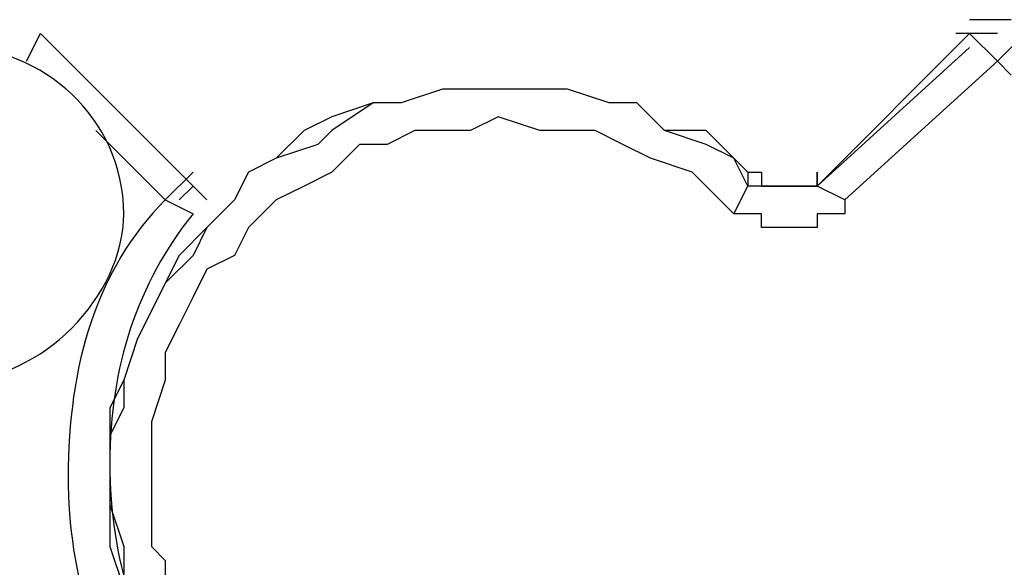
# Model space of a CAD drawing. Header units: millimetres. Extents: x 3883.33 to 3884.47, y 1890 to 1890.07.
# Tile 7 of 8: x 3884.3988 to 3884.4288, y 1890.028 to 1890.0447. Entities that reach past the tile are written whole.
import ezdxf

# ---------------------------------------------------------------- set-up
doc = ezdxf.new("R2010")
doc.units = ezdxf.units.MM
doc.layers.add('SANINDUSA', color=3, linetype='Continuous')

msp = doc.modelspace()

# ---------------------------------------------------------------- linework, layer by layer
at = {"layer": 'SANINDUSA'}
for points, knots in [([(3884.429025, 1890.044745), (3884.428601, 1890.044745), (3884.428601, 1890.044745), (3884.428179, 1890.044745), (3884.428179, 1890.044745), (3884.427755, 1890.044745), (3884.427755, 1890.044745), (3884.427755, 1890.044745)], [0, 0, 0, 0, 0.5, 0.5, 0.5, 0.5, 1, 1, 1, 1]), ([(3884.401934, 1890.038818), (3884.401934, 1890.036279), (3884.399394, 1890.033739), (3884.396855, 1890.033739), (3884.396855, 1890.033739), (3884.393891, 1890.033739), (3884.391775, 1890.036279), (3884.391775, 1890.038818), (3884.391775, 1890.038818), (3884.391775, 1890.041782), (3884.393891, 1890.043898), (3884.396855, 1890.043898), (3884.396855, 1890.043898), (3884.399394, 1890.043898), (3884.401934, 1890.041782), (3884.401934, 1890.038818)], [0, 0, 0, 0, 0.25, 0.25, 0.25, 0.25, 0.5, 0.5, 0.5, 0.5, 0.75, 0.75, 0.75, 0.75, 1, 1, 1, 1]), ([(3884.403627, 1890.039241), (3884.403627, 1890.039241), (3884.404051, 1890.039665), (3884.404051, 1890.039665), (3884.404051, 1890.039665), (3884.404051, 1890.039665), (3884.403627, 1890.040088), (3884.403627, 1890.040088)], [0, 0, 0, 0, 0.5, 0.5, 0.5, 0.5, 1, 1, 1, 1]), ([(3884.420982, 1890.040088), (3884.420982, 1890.040088), (3884.421406, 1890.040088), (3884.421406, 1890.040088), (3884.421406, 1890.040088), (3884.421406, 1890.040088), (3884.421406, 1890.039665), (3884.421406, 1890.039665), (3884.421406, 1890.039665), (3884.421406, 1890.039665), (3884.421829, 1890.039665), (3884.421829, 1890.039665), (3884.421829, 1890.039665), (3884.421829, 1890.039665), (3884.422252, 1890.039665), (3884.422252, 1890.039665), (3884.422252, 1890.039665), (3884.422252, 1890.039665), (3884.422676, 1890.039665), (3884.422676, 1890.039665), (3884.422676, 1890.039665), (3884.422676, 1890.039665), (3884.423099, 1890.039665), (3884.423099, 1890.039665), (3884.423099, 1890.039665), (3884.423099, 1890.039665), (3884.423099, 1890.040088), (3884.423099, 1890.040088)], [0, 0, 0, 0, 0.142857, 0.142857, 0.142857, 0.142857, 0.285714, 0.285714, 0.285714, 0.285714, 0.428571, 0.428571, 0.428571, 0.428571, 0.571429, 0.571429, 0.571429, 0.571429, 0.714286, 0.714286, 0.714286, 0.714286, 0.857143, 0.857143, 0.857143, 0.857143, 1, 1, 1, 1]), ([(3884.423099, 1890.039665), (3884.423099, 1890.039665), (3884.422676, 1890.039665), (3884.422676, 1890.039665), (3884.422676, 1890.039665), (3884.422676, 1890.039665), (3884.422252, 1890.039665), (3884.422252, 1890.039665), (3884.422252, 1890.039665), (3884.422252, 1890.039665), (3884.421829, 1890.039665), (3884.421829, 1890.039665), (3884.421829, 1890.039665), (3884.421829, 1890.039665), (3884.421406, 1890.039665), (3884.421406, 1890.039665), (3884.421406, 1890.039665), (3884.421406, 1890.039665), (3884.420982, 1890.039665), (3884.420982, 1890.039665)], [0, 0, 0, 0, 0.2, 0.2, 0.2, 0.2, 0.4, 0.4, 0.4, 0.4, 0.6, 0.6, 0.6, 0.6, 0.8, 0.8, 0.8, 0.8, 1, 1, 1, 1]), ([(3884.403204, 1890.039241), (3884.401088, 1890.037125), (3884.400241, 1890.034163), (3884.400241, 1890.030776), (3884.400241, 1890.030776), (3884.400241, 1890.027813), (3884.401088, 1890.02485), (3884.403204, 1890.022734)], [0, 0, 0, 0, 0.5, 0.5, 0.5, 0.5, 1, 1, 1, 1]), ([(3884.423946, 1890.039241), (3884.423946, 1890.039241), (3884.423946, 1890.038818), (3884.423946, 1890.038818), (3884.423946, 1890.038818), (3884.423946, 1890.038818), (3884.423522, 1890.038818), (3884.423522, 1890.038818), (3884.423522, 1890.038818), (3884.423522, 1890.038818), (3884.423099, 1890.038818), (3884.423099, 1890.038818), (3884.423099, 1890.038818), (3884.423099, 1890.038818), (3884.423099, 1890.038396), (3884.423099, 1890.038396), (3884.423099, 1890.038396), (3884.423099, 1890.038396), (3884.422676, 1890.038396), (3884.422676, 1890.038396), (3884.422676, 1890.038396), (3884.422676, 1890.038396), (3884.422252, 1890.038396), (3884.422252, 1890.038396), (3884.422252, 1890.038396), (3884.422252, 1890.038396), (3884.421829, 1890.038396), (3884.421829, 1890.038396), (3884.421829, 1890.038396), (3884.421829, 1890.038396), (3884.421406, 1890.038396), (3884.421406, 1890.038396), (3884.421406, 1890.038396), (3884.421406, 1890.038396), (3884.421406, 1890.038818), (3884.421406, 1890.038818), (3884.421406, 1890.038818), (3884.421406, 1890.038818), (3884.420982, 1890.038818), (3884.420982, 1890.038818), (3884.420982, 1890.038818), (3884.420982, 1890.038818), (3884.420559, 1890.038818), (3884.420559, 1890.038818)], [0, 0, 0, 0, 0.090909, 0.090909, 0.090909, 0.090909, 0.181818, 0.181818, 0.181818, 0.181818, 0.272727, 0.272727, 0.272727, 0.272727, 0.363636, 0.363636, 0.363636, 0.363636, 0.454545, 0.454545, 0.454545, 0.454545, 0.545455, 0.545455, 0.545455, 0.545455, 0.636364, 0.636364, 0.636364, 0.636364, 0.727273, 0.727273, 0.727273, 0.727273, 0.818182, 0.818182, 0.818182, 0.818182, 0.909091, 0.909091, 0.909091, 0.909091, 1, 1, 1, 1]), ([(3884.404051, 1890.038818), (3884.402358, 1890.036702), (3884.401511, 1890.034163), (3884.401511, 1890.031199), (3884.401511, 1890.031199), (3884.401511, 1890.028236), (3884.402358, 1890.025696), (3884.404051, 1890.02358)], [0, 0, 0, 0, 0.5, 0.5, 0.5, 0.5, 1, 1, 1, 1])]:
    msp.add_open_spline(points, degree=3, knots=knots, dxfattribs=at)
for points in [[(3884.398971, 1890.043474), (3884.398971, 1890.043474), (3884.399394, 1890.044321), (3884.399394, 1890.044321)], [(3884.399394, 1890.044321), (3884.399394, 1890.044321), (3884.404474, 1890.039241), (3884.404474, 1890.039241)], [(3884.423099, 1890.039665), (3884.423099, 1890.039665), (3884.427755, 1890.044321), (3884.427755, 1890.044321)], [(3884.428179, 1890.044321), (3884.427755, 1890.044321), (3884.427755, 1890.044321), (3884.427332, 1890.044321)], [(3884.427755, 1890.044321), (3884.427755, 1890.044321), (3884.428601, 1890.043474), (3884.428601, 1890.043474)], [(3884.428601, 1890.044321), (3884.428601, 1890.044321), (3884.428179, 1890.044321), (3884.428179, 1890.044321)], [(3884.428601, 1890.043474), (3884.428601, 1890.043474), (3884.429448, 1890.044321), (3884.429448, 1890.044321)], [(3884.427755, 1890.043898), (3884.427755, 1890.043898), (3884.423099, 1890.039665), (3884.423099, 1890.039665)], [(3884.428601, 1890.043474), (3884.428601, 1890.043474), (3884.423946, 1890.039241), (3884.423946, 1890.039241)], [(3884.429025, 1890.043052), (3884.429025, 1890.043052), (3884.428601, 1890.043474), (3884.428601, 1890.043474)], [(3884.41167, 1890.042628), (3884.41167, 1890.042628), (3884.4104, 1890.042205), (3884.4104, 1890.042205)], [(3884.41167, 1890.042628), (3884.41167, 1890.042628), (3884.4104, 1890.042205), (3884.4104, 1890.042205)], [(3884.412517, 1890.042628), (3884.412517, 1890.042628), (3884.41167, 1890.042628), (3884.41167, 1890.042628)], [(3884.412517, 1890.042628), (3884.412517, 1890.042628), (3884.41167, 1890.042628), (3884.41167, 1890.042628)], [(3884.413363, 1890.042628), (3884.413363, 1890.042628), (3884.412517, 1890.042628), (3884.412517, 1890.042628)], [(3884.413363, 1890.042628), (3884.413363, 1890.042628), (3884.412517, 1890.042628), (3884.412517, 1890.042628)], [(3884.414633, 1890.042628), (3884.414633, 1890.042628), (3884.413363, 1890.042628), (3884.413363, 1890.042628)], [(3884.414633, 1890.042628), (3884.414633, 1890.042628), (3884.413363, 1890.042628), (3884.413363, 1890.042628)], [(3884.41548, 1890.042628), (3884.41548, 1890.042628), (3884.414633, 1890.042628), (3884.414633, 1890.042628)], [(3884.41548, 1890.042628), (3884.41548, 1890.042628), (3884.414633, 1890.042628), (3884.414633, 1890.042628)], [(3884.416749, 1890.042205), (3884.416749, 1890.042205), (3884.41548, 1890.042628), (3884.41548, 1890.042628)], [(3884.416749, 1890.042205), (3884.416749, 1890.042205), (3884.41548, 1890.042628), (3884.41548, 1890.042628)], [(3884.409553, 1890.042205), (3884.409553, 1890.042205), (3884.408283, 1890.041358), (3884.408283, 1890.041358)], [(3884.409553, 1890.042205), (3884.409553, 1890.042205), (3884.408283, 1890.041782), (3884.408283, 1890.041782)], [(3884.4104, 1890.042205), (3884.4104, 1890.042205), (3884.409553, 1890.042205), (3884.409553, 1890.042205)], [(3884.4104, 1890.042205), (3884.4104, 1890.042205), (3884.409553, 1890.042205), (3884.409553, 1890.042205)], [(3884.417596, 1890.042205), (3884.417596, 1890.042205), (3884.416749, 1890.042205), (3884.416749, 1890.042205)], [(3884.417596, 1890.042205), (3884.417596, 1890.042205), (3884.416749, 1890.042205), (3884.416749, 1890.042205)], [(3884.418442, 1890.041358), (3884.418442, 1890.041358), (3884.417596, 1890.042205), (3884.417596, 1890.042205)], [(3884.418442, 1890.041358), (3884.418442, 1890.041358), (3884.417596, 1890.042205), (3884.417596, 1890.042205)], [(3884.408283, 1890.041782), (3884.408283, 1890.041782), (3884.407438, 1890.041358), (3884.407438, 1890.041358)], [(3884.413363, 1890.041782), (3884.413363, 1890.041782), (3884.412517, 1890.041358), (3884.412517, 1890.041358)], [(3884.414633, 1890.041358), (3884.414633, 1890.041358), (3884.413363, 1890.041782), (3884.413363, 1890.041782)], [(3884.403204, 1890.039241), (3884.403204, 1890.039241), (3884.401088, 1890.041358), (3884.401088, 1890.041358)], [(3884.407438, 1890.041358), (3884.407438, 1890.041358), (3884.406591, 1890.040512), (3884.406591, 1890.040512)], [(3884.408283, 1890.041358), (3884.408283, 1890.041358), (3884.40786, 1890.040935), (3884.40786, 1890.040935)], [(3884.410823, 1890.041358), (3884.410823, 1890.041358), (3884.409977, 1890.040935), (3884.409977, 1890.040935)], [(3884.41167, 1890.041358), (3884.41167, 1890.041358), (3884.410823, 1890.041358), (3884.410823, 1890.041358)], [(3884.412517, 1890.041358), (3884.412517, 1890.041358), (3884.41167, 1890.041358), (3884.41167, 1890.041358)], [(3884.41548, 1890.041358), (3884.41548, 1890.041358), (3884.414633, 1890.041358), (3884.414633, 1890.041358)], [(3884.416326, 1890.041358), (3884.416326, 1890.041358), (3884.41548, 1890.041358), (3884.41548, 1890.041358)], [(3884.417172, 1890.040935), (3884.417172, 1890.040935), (3884.416326, 1890.041358), (3884.416326, 1890.041358)], [(3884.419712, 1890.040935), (3884.419712, 1890.040935), (3884.418442, 1890.041358), (3884.418442, 1890.041358)], [(3884.419712, 1890.041358), (3884.419712, 1890.041358), (3884.418442, 1890.041358), (3884.418442, 1890.041358)], [(3884.420559, 1890.040512), (3884.420559, 1890.040512), (3884.419712, 1890.041358), (3884.419712, 1890.041358)], [(3884.40786, 1890.040935), (3884.40786, 1890.040935), (3884.406591, 1890.040512), (3884.406591, 1890.040512)], [(3884.40913, 1890.040935), (3884.40913, 1890.040935), (3884.408283, 1890.040088), (3884.408283, 1890.040088)], [(3884.409977, 1890.040935), (3884.409977, 1890.040935), (3884.40913, 1890.040935), (3884.40913, 1890.040935)], [(3884.418019, 1890.040512), (3884.418019, 1890.040512), (3884.417172, 1890.040935), (3884.417172, 1890.040935)], [(3884.420559, 1890.040512), (3884.420559, 1890.040512), (3884.419712, 1890.040935), (3884.419712, 1890.040935)], [(3884.406591, 1890.040512), (3884.406591, 1890.040512), (3884.405744, 1890.040088), (3884.405744, 1890.040088)], [(3884.406591, 1890.040512), (3884.406591, 1890.040512), (3884.405744, 1890.040088), (3884.405744, 1890.040088)], [(3884.419289, 1890.040088), (3884.419289, 1890.040088), (3884.418019, 1890.040512), (3884.418019, 1890.040512)], [(3884.420982, 1890.039665), (3884.420982, 1890.039665), (3884.420559, 1890.040512), (3884.420559, 1890.040512)], [(3884.420982, 1890.040088), (3884.420982, 1890.040088), (3884.420559, 1890.040512), (3884.420559, 1890.040512)], [(3884.403204, 1890.039241), (3884.403204, 1890.039241), (3884.404051, 1890.040088), (3884.404051, 1890.040088)], [(3884.405744, 1890.040088), (3884.405744, 1890.040088), (3884.405321, 1890.039241), (3884.405321, 1890.039241)], [(3884.405744, 1890.040088), (3884.405744, 1890.040088), (3884.405321, 1890.039241), (3884.405321, 1890.039241)], [(3884.408283, 1890.040088), (3884.408283, 1890.040088), (3884.407438, 1890.039665), (3884.407438, 1890.039665)], [(3884.419712, 1890.039665), (3884.419712, 1890.039665), (3884.419289, 1890.040088), (3884.419289, 1890.040088)], [(3884.420982, 1890.040088), (3884.420982, 1890.040088), (3884.420982, 1890.039665), (3884.420982, 1890.039665)], [(3884.423099, 1890.040088), (3884.423099, 1890.040088), (3884.423099, 1890.039665), (3884.423099, 1890.039665)], [(3884.423099, 1890.040088), (3884.423099, 1890.040088), (3884.423099, 1890.039665), (3884.423099, 1890.039665)], [(3884.423099, 1890.039665), (3884.423099, 1890.039665), (3884.423099, 1890.040088), (3884.423099, 1890.040088)], [(3884.423099, 1890.040088), (3884.423099, 1890.040088), (3884.423099, 1890.039665), (3884.423099, 1890.039665)], [(3884.407438, 1890.039665), (3884.407438, 1890.039665), (3884.406591, 1890.039241), (3884.406591, 1890.039241)], [(3884.420559, 1890.038818), (3884.420559, 1890.038818), (3884.419712, 1890.039665), (3884.419712, 1890.039665)], [(3884.420559, 1890.038818), (3884.420559, 1890.038818), (3884.420982, 1890.039665), (3884.420982, 1890.039665)], [(3884.422252, 1890.039665), (3884.422252, 1890.039665), (3884.421829, 1890.039665), (3884.421829, 1890.039665)], [(3884.422676, 1890.039665), (3884.422676, 1890.039665), (3884.422252, 1890.039665), (3884.422252, 1890.039665)], [(3884.423099, 1890.039665), (3884.423099, 1890.039665), (3884.422676, 1890.039665), (3884.422676, 1890.039665)], [(3884.423946, 1890.039241), (3884.423946, 1890.039241), (3884.423099, 1890.039665), (3884.423099, 1890.039665)], [(3884.403204, 1890.039241), (3884.403204, 1890.039241), (3884.404051, 1890.038818), (3884.404051, 1890.038818)], [(3884.405321, 1890.039241), (3884.405321, 1890.039241), (3884.404474, 1890.038396), (3884.404474, 1890.038396)], [(3884.405321, 1890.039241), (3884.405321, 1890.039241), (3884.404474, 1890.038396), (3884.404474, 1890.038396)], [(3884.406591, 1890.039241), (3884.406591, 1890.039241), (3884.405744, 1890.038396), (3884.405744, 1890.038396)], [(3884.404474, 1890.038396), (3884.404474, 1890.038396), (3884.403627, 1890.037549), (3884.403627, 1890.037549)], [(3884.404474, 1890.038396), (3884.404474, 1890.038396), (3884.404051, 1890.037549), (3884.404051, 1890.037549)], [(3884.405744, 1890.038396), (3884.405744, 1890.038396), (3884.405321, 1890.037549), (3884.405321, 1890.037549)], [(3884.404051, 1890.037549), (3884.404051, 1890.037549), (3884.403204, 1890.036702), (3884.403204, 1890.036702)], [(3884.403627, 1890.037549), (3884.403627, 1890.037549), (3884.403204, 1890.036702), (3884.403204, 1890.036702)], [(3884.405321, 1890.037549), (3884.405321, 1890.037549), (3884.404474, 1890.037125), (3884.404474, 1890.037125)], [(3884.404474, 1890.037125), (3884.404474, 1890.037125), (3884.404051, 1890.036279), (3884.404051, 1890.036279)], [(3884.403204, 1890.036702), (3884.403204, 1890.036702), (3884.40278, 1890.035855), (3884.40278, 1890.035855)], [(3884.403204, 1890.036702), (3884.403204, 1890.036702), (3884.40278, 1890.035855), (3884.40278, 1890.035855)], [(3884.404051, 1890.036279), (3884.404051, 1890.036279), (3884.403627, 1890.035432), (3884.403627, 1890.035432)], [(3884.40278, 1890.035855), (3884.40278, 1890.035855), (3884.402358, 1890.035008), (3884.402358, 1890.035008)], [(3884.40278, 1890.035855), (3884.40278, 1890.035855), (3884.402358, 1890.035008), (3884.402358, 1890.035008)], [(3884.403627, 1890.035432), (3884.403627, 1890.035432), (3884.403204, 1890.034585), (3884.403204, 1890.034585)], [(3884.402358, 1890.035008), (3884.402358, 1890.035008), (3884.401934, 1890.033739), (3884.401934, 1890.033739)], [(3884.402358, 1890.035008), (3884.402358, 1890.035008), (3884.401934, 1890.033739), (3884.401934, 1890.033739)], [(3884.403204, 1890.034585), (3884.403204, 1890.034585), (3884.403204, 1890.033739), (3884.403204, 1890.033739)], [(3884.401934, 1890.033739), (3884.401934, 1890.033739), (3884.401511, 1890.032893), (3884.401511, 1890.032893)], [(3884.401934, 1890.033739), (3884.401934, 1890.033739), (3884.401934, 1890.032893), (3884.401934, 1890.032893)], [(3884.403204, 1890.033739), (3884.403204, 1890.033739), (3884.40278, 1890.032469), (3884.40278, 1890.032469)], [(3884.401934, 1890.032893), (3884.401934, 1890.032893), (3884.401511, 1890.032046), (3884.401511, 1890.032046)], [(3884.401511, 1890.032893), (3884.401511, 1890.032893), (3884.401511, 1890.032046), (3884.401511, 1890.032046)], [(3884.40278, 1890.032469), (3884.40278, 1890.032469), (3884.40278, 1890.031623), (3884.40278, 1890.031623)], [(3884.401511, 1890.032046), (3884.401511, 1890.032046), (3884.401511, 1890.030776), (3884.401511, 1890.030776)], [(3884.401511, 1890.032046), (3884.401511, 1890.032046), (3884.401511, 1890.030776), (3884.401511, 1890.030776)], [(3884.40278, 1890.031623), (3884.40278, 1890.031623), (3884.40278, 1890.030776), (3884.40278, 1890.030776)], [(3884.401511, 1890.030776), (3884.401511, 1890.030776), (3884.401511, 1890.029929), (3884.401511, 1890.029929)], [(3884.401511, 1890.030776), (3884.401511, 1890.030776), (3884.401511, 1890.029929), (3884.401511, 1890.029929)], [(3884.40278, 1890.030776), (3884.40278, 1890.030776), (3884.40278, 1890.029929), (3884.40278, 1890.029929)], [(3884.401511, 1890.029929), (3884.401511, 1890.029929), (3884.401934, 1890.028659), (3884.401934, 1890.028659)], [(3884.401511, 1890.029929), (3884.401511, 1890.029929), (3884.401511, 1890.028659), (3884.401511, 1890.028659)], [(3884.40278, 1890.029929), (3884.40278, 1890.029929), (3884.40278, 1890.028659), (3884.40278, 1890.028659)], [(3884.401511, 1890.028659), (3884.401511, 1890.028659), (3884.401934, 1890.027389), (3884.401934, 1890.027389)], [(3884.401934, 1890.028659), (3884.401934, 1890.028659), (3884.401934, 1890.027813), (3884.401934, 1890.027813)], [(3884.40278, 1890.028659), (3884.40278, 1890.028659), (3884.403204, 1890.028236), (3884.403204, 1890.028236)], [(3884.403204, 1890.028236), (3884.403204, 1890.028236), (3884.403204, 1890.026966), (3884.403204, 1890.026966)]]:
    msp.add_open_spline(points, degree=3, dxfattribs=at)

doc.saveas('drawing.dxf')
